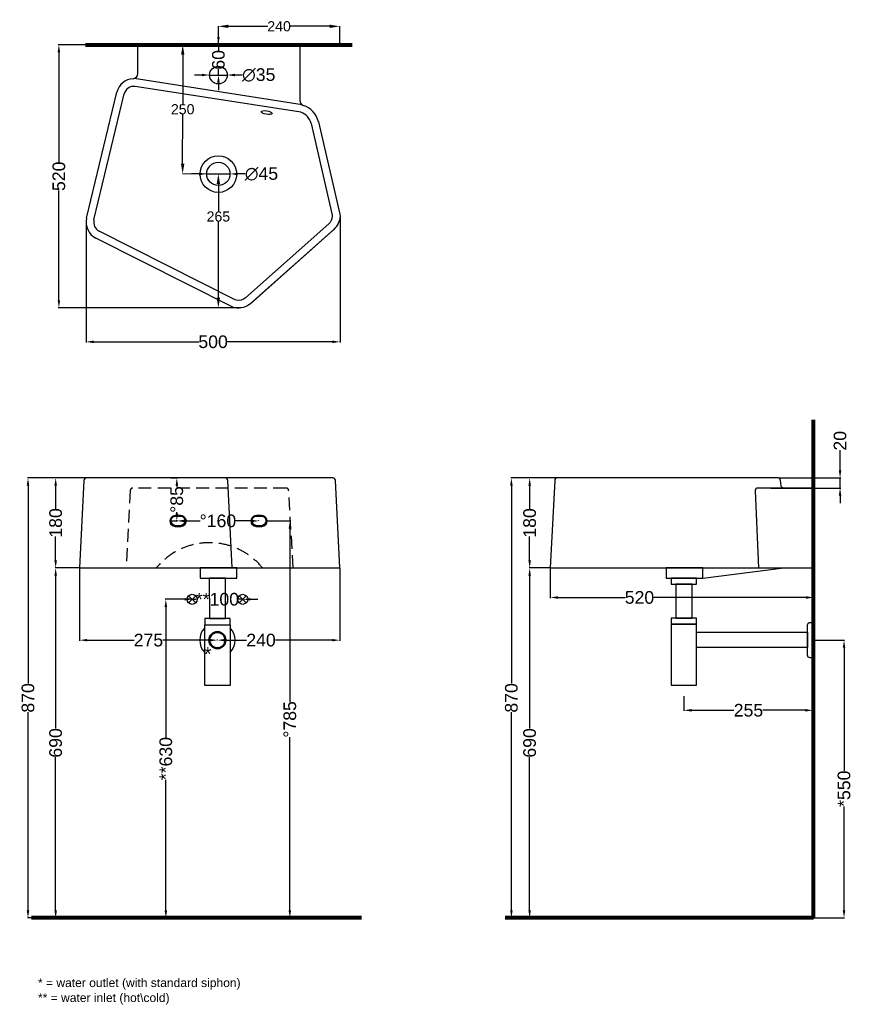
# Model space of a CAD drawing. Header units: millimetres. Extents: x -51186 to -49539, y -11049 to -9101.
import ezdxf

# ---------------------------------------------------------------- set-up
doc = ezdxf.new("R2010")
doc.units = ezdxf.units.MM
doc.header["$MEASUREMENT"] = 0
doc.linetypes.add('DASHED2', pattern=[9.525, 6.35, -3.175])
doc.linetypes.add('TRATTEGGIATAX2', pattern=[38.1, 25.4, -12.7])
doc.layers.add('Attacchi_Scarico', color=2, linetype='Continuous')
doc.layers.add('Quote', color=4, linetype='Continuous')
doc.layers.add('Make2D$Visible$Curves', color=7, linetype='Continuous', true_color=0x000000)
for name, color, linetype, lineweight in [('Sezione', 1, 'Continuous', 50), ('sezione linea', 6, 'Continuous', 80), ('tratteggiate', 5, 'DASHED2', 0)]:
    doc.layers.add(name, color=color, linetype=linetype, lineweight=lineweight)
doc.styles.get("Standard").update_dxf_attribs({"font": 'arial.ttf'})
doc.dimstyles.new('ISO-25', dxfattribs={"dimtxt": 25, "dimasz": 15, "dimexe": 1.25, "dimexo": 0.625, "dimtad": 0, "dimdec": 1, "dimrnd": 5, "dimtxsty": 'Standard', "dimcen": 2.5, "dimadec": 0, "dimazin": 0, "dimtfac": 1, "dimtdec": 1, "dimtmove": 0, "dimatfit": 3, "dimfxl": 1, "dimarcsym": 0})
doc.dimstyles.new('STANDARD_ACAD', dxfattribs={"dimtxt": 0.18, "dimasz": 0.18, "dimexe": 0.18, "dimexo": 0.0625, "dimgap": 0.09, "dimtad": 0, "dimtih": 1, "dimtoh": 1, "dimdec": 4, "dimzin": 0, "dimdsep": 46, "dimtxsty": 'Standard', "dimcen": 0.09, "dimadec": 0, "dimazin": 0, "dimtfac": 1, "dimtdec": 4, "dimtofl": 0, "dimtmove": 0, "dimatfit": 3, "dimfxl": 1, "dimtolj": 1, "dimtzin": 0, "dimarcsym": 0})

# ---------------------------------------------------------------- blocks, each defined once
blk = doc.blocks.new('*D95')
at = {"layer": 'Defpoints', "color": 0, "transparency": 16777216}
for p in [(-50863.6, -9150.9), (-50863.6, -9150.9), (-50863.8, -9406.5)]:
    blk.add_point(p, dxfattribs=at)
at = {"layer": 'Quote', "color": 0, "lineweight": -2, "transparency": 16777216}
for p, q in [((-50863.6, -9150.9), (-50863.8, -9150.9)), ((-50863.6, -9170.9), (-50863.7, -9268.4)), ((-50863.8, -9386.5), (-50863.7, -9289)), ((-50863.8, -9406.5), (-50863.9, -9406.5))]:
    blk.add_line(p, q, dxfattribs=at)
at = {"layer": 'Quote', "color": 0, "transparency": 16777216}
for points in [[(-50866.9, -9170.9), (-50860.3, -9170.9), (-50863.6, -9150.9)], [(-50867.1, -9386.5), (-50860.4, -9386.5), (-50863.8, -9406.5)]]:
    blk.add_solid(points, dxfattribs=at)
at = {"layer": 'Quote', "color": 0, "transparency": 16777216, "insert": (-50863.7, -9278.7), "char_height": 20, "attachment_point": 5}
blk.add_mtext('\\A1;250', dxfattribs=at)
blk = doc.blocks.new('*D96')
at = {"layer": 'Defpoints', "color": 0, "transparency": 16777216}
for p in [(-50793.1, -9406.5), (-50793.1, -9406.5), (-50748.3, -9671.4)]:
    blk.add_point(p, dxfattribs=at)
at = {"layer": 'Quote', "color": 0, "lineweight": -2, "transparency": 16777216}
for p, q in [((-50793.2, -9406.5), (-50793.3, -9406.5)), ((-50793.1, -9426.5), (-50793.1, -9480.5)), ((-50793.1, -9651.4), (-50793.1, -9501.1)), ((-50748.4, -9671.4), (-50793.3, -9671.4))]:
    blk.add_line(p, q, dxfattribs=at)
at = {"layer": 'Quote', "color": 0, "transparency": 16777216}
for points in [[(-50796.5, -9426.5), (-50789.8, -9426.5), (-50793.1, -9406.5)], [(-50796.5, -9651.4), (-50789.8, -9651.4), (-50793.1, -9671.4)]]:
    blk.add_solid(points, dxfattribs=at)
at = {"layer": 'Quote', "color": 0, "transparency": 16777216, "insert": (-50793.1, -9490.8), "char_height": 20, "attachment_point": 5}
blk.add_mtext('\\A1;265', dxfattribs=at)
blk = doc.blocks.new('*D97')
at = {"layer": 'Defpoints', "color": 0, "transparency": 16777216}
for p in [(-50793.1, -9114.6), (-50793.1, -9150.9), (-50553, -9150.9)]:
    blk.add_point(p, dxfattribs=at)
at = {"layer": 'Quote', "color": 0, "lineweight": -2, "transparency": 16777216}
for p, q in [((-50793.1, -9150.9), (-50793.1, -9114.4)), ((-50773.1, -9114.6), (-50695.4, -9114.6)), ((-50573, -9114.6), (-50650.8, -9114.6)), ((-50553, -9150.9), (-50553, -9114.4))]:
    blk.add_line(p, q, dxfattribs=at)
at = {"layer": 'Quote', "color": 0, "transparency": 16777216}
for points in [[(-50773.1, -9111.3), (-50773.1, -9117.9), (-50793.1, -9114.6)], [(-50573, -9111.3), (-50573, -9117.9), (-50553, -9114.6)]]:
    blk.add_solid(points, dxfattribs=at)
at = {"layer": 'Quote', "color": 0, "transparency": 16777216, "insert": (-50673.1, -9114.6), "char_height": 20, "attachment_point": 5}
blk.add_mtext('\\A1;240', dxfattribs=at)
blk = doc.blocks.new('*D150')
at = {"layer": 'Defpoints', "color": 0, "transparency": 16777216}
for p in [(-50793, -9150.9), (-50792.2, -9150.9), (-50793, -9210.9)]:
    blk.add_point(p, dxfattribs=at)
at = {"layer": 'Quote', "color": 0, "lineweight": -2, "transparency": 16777216}
for p, q in [((-50793, -9135.9), (-50793, -9120.9)), ((-50792.8, -9150.9), (-50794.3, -9150.9)), ((-50793, -9150.9), (-50793, -9162.4)), ((-50793, -9210.9), (-50793, -9199.5)), ((-50793.6, -9210.9), (-50794.3, -9210.9)), ((-50793, -9225.9), (-50793, -9240.9))]:
    blk.add_line(p, q, dxfattribs=at)
at = {"layer": 'Quote', "color": 0, "transparency": 16777216}
for points in [[(-50795.5, -9135.9), (-50790.5, -9135.9), (-50793, -9150.9)], [(-50795.5, -9225.9), (-50790.5, -9225.9), (-50793, -9210.9)]]:
    blk.add_solid(points, dxfattribs=at)
at = {"layer": 'Quote', "color": 0, "transparency": 16777216, "insert": (-50793, -9180.9), "char_height": 25, "attachment_point": 5, "rotation": 90}
blk.add_mtext('60', dxfattribs=at)
blk = doc.blocks.new('*D106')
at = {"layer": 'Attacchi_Scarico', "color": 0, "lineweight": -2, "transparency": 16777216}
for p, q in [((-50860, -10247.7), (-50875, -10247.7)), ((-50845, -10247.1), (-50845, -10246.5)), ((-50845, -10247.7), (-50837, -10247.7)), ((-50745, -10247.7), (-50753.1, -10247.7)), ((-50745, -10247.1), (-50745, -10246.5)), ((-50730, -10247.7), (-50715, -10247.7))]:
    blk.add_line(p, q, dxfattribs=at)
at = {"layer": 'Attacchi_Scarico', "color": 0, "transparency": 16777216}
for points in [[(-50860, -10245.2), (-50860, -10250.2), (-50845, -10247.7)], [(-50730, -10245.2), (-50730, -10250.2), (-50745, -10247.7)]]:
    blk.add_solid(points, dxfattribs=at)
at = {"layer": 'Defpoints', "color": 0, "transparency": 16777216}
for p in [(-50845, -10247.7), (-50845, -10247.7), (-50745, -10247.7)]:
    blk.add_point(p, dxfattribs=at)
at = {"layer": 'Attacchi_Scarico', "color": 0, "transparency": 16777216, "insert": (-50795, -10247.7), "char_height": 25, "attachment_point": 5}
blk.add_mtext('**100', dxfattribs=at)
blk = doc.blocks.new('*D107')
at = {"layer": 'Attacchi_Scarico', "color": 0, "lineweight": -2, "transparency": 16777216}
for p, q in [((-50875.3, -10092.1), (-50875.3, -10091.5)), ((-50860.3, -10092.7), (-50828.8, -10092.7)), ((-50727.8, -10092.7), (-50759.2, -10092.7)), ((-50712.8, -10092.1), (-50712.8, -10091.5))]:
    blk.add_line(p, q, dxfattribs=at)
at = {"layer": 'Attacchi_Scarico', "color": 0, "transparency": 16777216}
for points in [[(-50860.3, -10090.2), (-50860.3, -10095.2), (-50875.3, -10092.7)], [(-50727.8, -10090.2), (-50727.8, -10095.2), (-50712.8, -10092.7)]]:
    blk.add_solid(points, dxfattribs=at)
at = {"layer": 'Defpoints', "color": 0, "transparency": 16777216}
for p in [(-50875.3, -10092.7), (-50712.8, -10092.7), (-50712.8, -10092.7)]:
    blk.add_point(p, dxfattribs=at)
at = {"layer": 'Attacchi_Scarico', "color": 0, "transparency": 16777216, "insert": (-50794, -10092.7), "char_height": 25, "attachment_point": 5}
blk.add_mtext('°160', dxfattribs=at)
blk = doc.blocks.new('*D171')
at = {"layer": 'Attacchi_Scarico', "color": 0, "lineweight": -2, "transparency": 16777216}
for p, q in [((-50887.2, -10007.7), (-50874, -10007.7)), ((-50875.3, -10022.7), (-50875.3, -10025)), ((-50875.3, -10077.7), (-50875.3, -10075.5)), ((-50887.2, -10092.7), (-50874, -10092.7))]:
    blk.add_line(p, q, dxfattribs=at)
at = {"layer": 'Attacchi_Scarico', "color": 0, "transparency": 16777216}
for points in [[(-50877.8, -10022.7), (-50872.8, -10022.7), (-50875.3, -10007.7)], [(-50877.8, -10077.7), (-50872.8, -10077.7), (-50875.3, -10092.7)]]:
    blk.add_solid(points, dxfattribs=at)
at = {"layer": 'Defpoints', "color": 0, "transparency": 16777216}
for p in [(-50887.8, -10007.7), (-50875.3, -10007.7), (-50887.8, -10092.7)]:
    blk.add_point(p, dxfattribs=at)
at = {"layer": 'Attacchi_Scarico', "color": 0, "transparency": 16777216, "insert": (-50875.3, -10050.2), "char_height": 25, "attachment_point": 5, "rotation": 90}
blk.add_mtext('°85', dxfattribs=at)
blk = doc.blocks.new('*D172')
at = {"layer": 'Defpoints', "color": 0, "transparency": 16777216}
for p in [(-50810.5, -9210.9), (-50775.5, -9210.9)]:
    blk.add_point(p, dxfattribs=at)
at = {"layer": 'Quote', "color": 0, "lineweight": -2, "transparency": 16777216}
for p, q in [((-50825.5, -9210.9), (-50840.5, -9210.9)), ((-50810.5, -9210.9), (-50775.5, -9210.9)), ((-50745.5, -9210.9), (-50760.5, -9210.9))]:
    blk.add_line(p, q, dxfattribs=at)
at = {"layer": 'Quote', "color": 0, "transparency": 16777216}
for points in [[(-50825.5, -9208.4), (-50825.5, -9213.4), (-50810.5, -9210.9)], [(-50760.5, -9208.4), (-50760.5, -9213.4), (-50775.5, -9210.9)]]:
    blk.add_solid(points, dxfattribs=at)
at = {"layer": 'Quote', "color": 0, "transparency": 16777216, "insert": (-50713.3, -9210.9), "char_height": 25, "attachment_point": 5}
blk.add_mtext('∅35', dxfattribs=at)
blk = doc.blocks.new('*D173')
at = {"layer": 'Defpoints', "color": 0, "transparency": 16777216}
for p in [(-50816.1, -9406.5), (-50770.1, -9406.5)]:
    blk.add_point(p, dxfattribs=at)
at = {"layer": 'Quote', "color": 0, "lineweight": -2, "transparency": 16777216}
for p, q in [((-50831.1, -9406.5), (-50846.1, -9406.5)), ((-50816.1, -9406.5), (-50770.1, -9406.5)), ((-50740.1, -9406.5), (-50755.1, -9406.5))]:
    blk.add_line(p, q, dxfattribs=at)
at = {"layer": 'Quote', "color": 0, "transparency": 16777216}
for points in [[(-50831.1, -9404), (-50831.1, -9409), (-50816.1, -9406.5)], [(-50755.1, -9404), (-50755.1, -9409), (-50770.1, -9406.5)]]:
    blk.add_solid(points, dxfattribs=at)
at = {"layer": 'Quote', "color": 0, "transparency": 16777216, "insert": (-50707.9, -9406.5), "char_height": 25, "attachment_point": 5}
blk.add_mtext('∅45', dxfattribs=at)
blk = doc.blocks.new('*D174')
at = {"layer": 'Defpoints', "color": 0, "transparency": 16777216}
for p in [(-51114.9, -10007.7), (-51054, -10007.7), (-51067.7, -10185.7)]:
    blk.add_point(p, dxfattribs=at)
at = {"layer": 'Quote', "color": 0, "lineweight": -2, "transparency": 16777216}
for p, q in [((-51054.6, -10007.7), (-51116.1, -10007.7)), ((-51114.9, -10022.7), (-51114.9, -10069.7)), ((-51114.9, -10170.7), (-51114.9, -10123.8)), ((-51068.3, -10185.7), (-51116.1, -10185.7))]:
    blk.add_line(p, q, dxfattribs=at)
at = {"layer": 'Quote', "color": 0, "transparency": 16777216}
for points in [[(-51117.4, -10022.7), (-51112.4, -10022.7), (-51114.9, -10007.7)], [(-51117.4, -10170.7), (-51112.4, -10170.7), (-51114.9, -10185.7)]]:
    blk.add_solid(points, dxfattribs=at)
at = {"layer": 'Quote', "color": 0, "transparency": 16777216, "insert": (-51114.9, -10096.7), "char_height": 25, "attachment_point": 5, "rotation": 90}
blk.add_mtext('180', dxfattribs=at)
blk = doc.blocks.new('*D158')
at = {"layer": 'Defpoints', "color": 0, "transparency": 16777216}
for p in [(-50177.5, -10007.7), (-50122.9, -10007.7), (-50136.7, -10185.7)]:
    blk.add_point(p, dxfattribs=at)
at = {"layer": 'Quote', "color": 0, "lineweight": -2, "transparency": 16777216}
for p, q in [((-50123.5, -10007.7), (-50178.7, -10007.7)), ((-50177.5, -10022.7), (-50177.5, -10069.7)), ((-50177.5, -10170.7), (-50177.5, -10123.8)), ((-50137.3, -10185.7), (-50178.7, -10185.7))]:
    blk.add_line(p, q, dxfattribs=at)
at = {"layer": 'Quote', "color": 0, "transparency": 16777216}
for points in [[(-50180, -10022.7), (-50175, -10022.7), (-50177.5, -10007.7)], [(-50180, -10170.7), (-50175, -10170.7), (-50177.5, -10185.7)]]:
    blk.add_solid(points, dxfattribs=at)
at = {"layer": 'Quote', "color": 0, "transparency": 16777216, "insert": (-50177.5, -10096.7), "char_height": 25, "attachment_point": 5, "rotation": 90}
blk.add_mtext('180', dxfattribs=at)
blk = doc.blocks.new('*D159')
at = {"layer": 'Defpoints', "color": 0, "transparency": 16777216}
for p in [(-50122.9, -10007.7), (-50213.6, -10877.7), (-50122.9, -10877.7)]:
    blk.add_point(p, dxfattribs=at)
at = {"layer": 'Quote', "color": 0, "lineweight": -2, "transparency": 16777216}
for p, q in [((-50123.5, -10007.7), (-50214.9, -10007.7)), ((-50213.6, -10022.7), (-50213.6, -10414.5)), ((-50213.6, -10862.7), (-50213.6, -10471)), ((-50123.5, -10877.7), (-50214.9, -10877.7))]:
    blk.add_line(p, q, dxfattribs=at)
at = {"layer": 'Quote', "color": 0, "transparency": 16777216}
for points in [[(-50216.1, -10022.7), (-50211.1, -10022.7), (-50213.6, -10007.7)], [(-50216.1, -10862.7), (-50211.1, -10862.7), (-50213.6, -10877.7)]]:
    blk.add_solid(points, dxfattribs=at)
at = {"layer": 'Quote', "color": 0, "transparency": 16777216, "insert": (-50213.6, -10442.7), "char_height": 25, "attachment_point": 5, "rotation": 90}
blk.add_mtext('870', dxfattribs=at)
blk = doc.blocks.new('*D160')
at = {"layer": 'Defpoints', "color": 0, "transparency": 16777216}
for p in [(-49686.3, -10007.7), (-49701, -10027.7), (-49563.6, -10027.7)]:
    blk.add_point(p, dxfattribs=at)
at = {"layer": 'Quote', "color": 0, "lineweight": -2, "transparency": 16777216}
for p, q in [((-49563.6, -9992.7), (-49563.6, -9952.9)), ((-49685.7, -10007.7), (-49562.4, -10007.7)), ((-49563.6, -10027.7), (-49563.6, -10007.7)), ((-49700.3, -10027.7), (-49562.4, -10027.7)), ((-49563.6, -10042.7), (-49563.6, -10057.7))]:
    blk.add_line(p, q, dxfattribs=at)
at = {"layer": 'Quote', "color": 0, "transparency": 16777216}
for points in [[(-49566.1, -9992.7), (-49561.1, -9992.7), (-49563.6, -10007.7)], [(-49566.1, -10042.7), (-49561.1, -10042.7), (-49563.6, -10027.7)]]:
    blk.add_solid(points, dxfattribs=at)
at = {"layer": 'Quote', "color": 0, "transparency": 16777216, "insert": (-49563.6, -9934.2), "char_height": 25, "attachment_point": 5, "rotation": 90}
blk.add_mtext('20', dxfattribs=at)
blk = doc.blocks.new('*D99')
at = {"layer": 'Attacchi_Scarico', "color": 0, "lineweight": -2, "transparency": 16777216}
for p, q in [((-50845.7, -10247.7), (-50898.3, -10247.7)), ((-50897, -10262.7), (-50897, -10520.8)), ((-50897, -10862.7), (-50897, -10604.7)), ((-50723.2, -10877.7), (-50898.3, -10877.7))]:
    blk.add_line(p, q, dxfattribs=at)
at = {"layer": 'Attacchi_Scarico', "color": 0, "transparency": 16777216}
for points in [[(-50899.5, -10262.7), (-50894.5, -10262.7), (-50897, -10247.7)], [(-50899.5, -10862.7), (-50894.5, -10862.7), (-50897, -10877.7)]]:
    blk.add_solid(points, dxfattribs=at)
at = {"layer": 'Defpoints', "color": 0, "transparency": 16777216}
for p in [(-50845, -10247.7), (-50897, -10877.7), (-50722.5, -10877.7)]:
    blk.add_point(p, dxfattribs=at)
at = {"layer": 'Attacchi_Scarico', "color": 0, "transparency": 16777216, "insert": (-50897, -10562.7), "char_height": 25, "attachment_point": 5, "rotation": 90}
blk.add_mtext('**630', dxfattribs=at)
blk = doc.blocks.new('*D100')
at = {"layer": 'Attacchi_Scarico', "color": 0, "lineweight": -2, "transparency": 16777216}
for p, q in [((-50697.2, -10092.7), (-50650.5, -10092.7)), ((-50651.7, -10107.7), (-50651.7, -10450.3)), ((-50651.7, -10862.7), (-50651.7, -10520.2)), ((-50697.2, -10877.7), (-50650.5, -10877.7))]:
    blk.add_line(p, q, dxfattribs=at)
at = {"layer": 'Attacchi_Scarico', "color": 0, "transparency": 16777216}
for points in [[(-50654.2, -10107.7), (-50649.2, -10107.7), (-50651.7, -10092.7)], [(-50654.2, -10862.7), (-50649.2, -10862.7), (-50651.7, -10877.7)]]:
    blk.add_solid(points, dxfattribs=at)
at = {"layer": 'Defpoints', "color": 0, "transparency": 16777216}
for p in [(-50697.8, -10092.7), (-50697.8, -10877.7), (-50651.7, -10877.7)]:
    blk.add_point(p, dxfattribs=at)
at = {"layer": 'Attacchi_Scarico', "color": 0, "transparency": 16777216, "insert": (-50651.7, -10485.2), "char_height": 25, "attachment_point": 5, "rotation": 90}
blk.add_mtext('°785', dxfattribs=at)
blk = doc.blocks.new('*D101')
at = {"layer": 'Defpoints', "color": 0, "transparency": 16777216}
for p in [(-51067.7, -10185.7), (-50795.1, -10328.5), (-50795.1, -10328.5)]:
    blk.add_point(p, dxfattribs=at)
at = {"layer": 'Quote', "color": 0, "lineweight": -2, "transparency": 16777216}
for p, q in [((-51067.7, -10186.4), (-51067.7, -10329.7)), ((-51052.7, -10328.5), (-50959.9, -10328.5)), ((-50810.1, -10328.5), (-50902.8, -10328.5)), ((-50795.1, -10327.8), (-50795.1, -10327.2))]:
    blk.add_line(p, q, dxfattribs=at)
at = {"layer": 'Quote', "color": 0, "transparency": 16777216}
for points in [[(-51052.7, -10326), (-51052.7, -10331), (-51067.7, -10328.5)], [(-50810.1, -10326), (-50810.1, -10331), (-50795.1, -10328.5)]]:
    blk.add_solid(points, dxfattribs=at)
at = {"layer": 'Quote', "color": 0, "transparency": 16777216, "insert": (-50931.4, -10328.5), "char_height": 25, "attachment_point": 5}
blk.add_mtext('275', dxfattribs=at)
blk = doc.blocks.new('*D161')
at = {"layer": 'Defpoints', "color": 0, "transparency": 16777216}
for p in [(-50553, -10185.7), (-50795.1, -10328.5), (-50553, -10328.5)]:
    blk.add_point(p, dxfattribs=at)
at = {"layer": 'Quote', "color": 0, "lineweight": -2, "transparency": 16777216}
for p, q in [((-50553, -10186.4), (-50553, -10329.7)), ((-50795.1, -10327.8), (-50795.1, -10327.2)), ((-50780.1, -10328.5), (-50737.2, -10328.5)), ((-50568, -10328.5), (-50680.4, -10328.5))]:
    blk.add_line(p, q, dxfattribs=at)
at = {"layer": 'Quote', "color": 0, "transparency": 16777216}
for points in [[(-50780.1, -10326), (-50780.1, -10331), (-50795.1, -10328.5)], [(-50568, -10326), (-50568, -10331), (-50553, -10328.5)]]:
    blk.add_solid(points, dxfattribs=at)
at = {"layer": 'Quote', "color": 0, "transparency": 16777216, "insert": (-50708.8, -10328.5), "char_height": 25, "attachment_point": 5}
blk.add_mtext('240', dxfattribs=at)
blk = doc.blocks.new('*D102')
at = {"layer": 'Defpoints', "color": 0, "transparency": 16777216}
for p in [(-49872.4, -10438.5), (-49617.2, -10438.5), (-49617.2, -10467.2)]:
    blk.add_point(p, dxfattribs=at)
at = {"layer": 'Quote', "color": 0, "lineweight": -2, "transparency": 16777216}
for p, q in [((-49872.4, -10439.1), (-49872.4, -10468.5)), ((-49617.2, -10439.1), (-49617.2, -10468.5)), ((-49857.4, -10467.2), (-49773.4, -10467.2)), ((-49632.2, -10467.2), (-49716.3, -10467.2))]:
    blk.add_line(p, q, dxfattribs=at)
at = {"layer": 'Quote', "color": 0, "transparency": 16777216}
for points in [[(-49857.4, -10464.7), (-49857.4, -10469.7), (-49872.4, -10467.2)], [(-49632.2, -10464.7), (-49632.2, -10469.7), (-49617.2, -10467.2)]]:
    blk.add_solid(points, dxfattribs=at)
at = {"layer": 'Quote', "color": 0, "transparency": 16777216, "insert": (-49744.8, -10467.2), "char_height": 25, "attachment_point": 5}
blk.add_mtext('255', dxfattribs=at)
blk = doc.blocks.new('*D146')
at = {"layer": 'Defpoints', "color": 0, "transparency": 16777216}
for p in [(-50136.7, -10185.7), (-49615.9, -10185.7), (-49615.9, -10244.1)]:
    blk.add_point(p, dxfattribs=at)
at = {"layer": 'Quote', "color": 0, "lineweight": -2, "transparency": 16777216}
for p, q in [((-50136.7, -10186.4), (-50136.7, -10245.3)), ((-49615.9, -10186.4), (-49615.9, -10245.3)), ((-50121.7, -10244.1), (-49988.5, -10244.1)), ((-49630.9, -10244.1), (-49932.1, -10244.1))]:
    blk.add_line(p, q, dxfattribs=at)
at = {"layer": 'Quote', "color": 0, "transparency": 16777216}
for points in [[(-50121.7, -10241.6), (-50121.7, -10246.6), (-50136.7, -10244.1)], [(-49630.9, -10241.6), (-49630.9, -10246.6), (-49615.9, -10244.1)]]:
    blk.add_solid(points, dxfattribs=at)
at = {"layer": 'Quote', "color": 0, "transparency": 16777216, "insert": (-49960.3, -10244.1), "char_height": 25, "attachment_point": 5}
blk.add_mtext('520', dxfattribs=at)
blk = doc.blocks.new('*D55')
at = {"layer": 'Defpoints', "color": 0, "transparency": 16777216}
for p in [(-50552.5, -9490.3), (-51054.8, -9502), (-50552.5, -9738.5)]:
    blk.add_point(p, dxfattribs=at)
at = {"layer": 'Quote', "color": 0, "lineweight": -2, "transparency": 16777216}
for p, q in [((-50552.5, -9490.9), (-50552.5, -9739.7)), ((-51054.8, -9502.6), (-51054.8, -9739.7)), ((-51039.8, -9738.5), (-50831.8, -9738.5)), ((-50567.5, -9738.5), (-50775.4, -9738.5))]:
    blk.add_line(p, q, dxfattribs=at)
at = {"layer": 'Quote', "color": 0, "transparency": 16777216}
for points in [[(-51039.8, -9736), (-51039.8, -9741), (-51054.8, -9738.5)], [(-50567.5, -9736), (-50567.5, -9741), (-50552.5, -9738.5)]]:
    blk.add_solid(points, dxfattribs=at)
at = {"layer": 'Quote', "color": 0, "transparency": 16777216, "insert": (-50803.6, -9738.5), "char_height": 25, "attachment_point": 5}
blk.add_mtext('500', dxfattribs=at)
blk = doc.blocks.new('*D56')
at = {"layer": 'Defpoints', "color": 0, "transparency": 16777216}
for p in [(-51108.5, -9150.9), (-50748.3, -9150.9), (-50748.3, -9671.4)]:
    blk.add_point(p, dxfattribs=at)
at = {"layer": 'Quote', "color": 0, "lineweight": -2, "transparency": 16777216}
for p, q in [((-50748.9, -9150.9), (-51109.8, -9150.9)), ((-51108.5, -9165.9), (-51108.5, -9383)), ((-51108.5, -9656.4), (-51108.5, -9439.4)), ((-50748.9, -9671.4), (-51109.8, -9671.4))]:
    blk.add_line(p, q, dxfattribs=at)
at = {"layer": 'Quote', "color": 0, "transparency": 16777216}
for points in [[(-51111, -9165.9), (-51106, -9165.9), (-51108.5, -9150.9)], [(-51111, -9656.4), (-51106, -9656.4), (-51108.5, -9671.4)]]:
    blk.add_solid(points, dxfattribs=at)
at = {"layer": 'Quote', "color": 0, "transparency": 16777216, "insert": (-51108.5, -9411.2), "char_height": 25, "attachment_point": 5, "rotation": 90}
blk.add_mtext('520', dxfattribs=at)
blk = doc.blocks.new('*D231')
at = {"layer": 'Defpoints', "color": 0, "transparency": 16777216}
for p in [(-51067.7, -10185.7), (-51114.9, -10877.7), (-51067.7, -10877.7)]:
    blk.add_point(p, dxfattribs=at)
at = {"layer": 'Quote', "color": 0, "lineweight": -2, "transparency": 16777216}
for p, q in [((-51068.3, -10185.7), (-51116.1, -10185.7)), ((-51114.9, -10200.7), (-51114.9, -10503.5)), ((-51114.9, -10862.7), (-51114.9, -10560)), ((-51068.3, -10877.7), (-51116.1, -10877.7))]:
    blk.add_line(p, q, dxfattribs=at)
at = {"layer": 'Quote', "color": 0, "transparency": 16777216}
for points in [[(-51117.4, -10200.7), (-51112.4, -10200.7), (-51114.9, -10185.7)], [(-51117.4, -10862.7), (-51112.4, -10862.7), (-51114.9, -10877.7)]]:
    blk.add_solid(points, dxfattribs=at)
at = {"layer": 'Quote', "color": 0, "transparency": 16777216, "insert": (-51114.9, -10531.7), "char_height": 25, "attachment_point": 5, "rotation": 90}
blk.add_mtext('690', dxfattribs=at)
blk = doc.blocks.new('*D232')
at = {"layer": 'Defpoints', "color": 0, "transparency": 16777216}
for p in [(-51054, -10007.7), (-51169.6, -10877.7), (-51054, -10877.7)]:
    blk.add_point(p, dxfattribs=at)
at = {"layer": 'Quote', "color": 0, "lineweight": -2, "transparency": 16777216}
for p, q in [((-51054.6, -10007.7), (-51170.9, -10007.7)), ((-51169.6, -10022.7), (-51169.6, -10414.5)), ((-51169.6, -10862.7), (-51169.6, -10471)), ((-51054.6, -10877.7), (-51170.9, -10877.7))]:
    blk.add_line(p, q, dxfattribs=at)
at = {"layer": 'Quote', "color": 0, "transparency": 16777216}
for points in [[(-51172.1, -10022.7), (-51167.1, -10022.7), (-51169.6, -10007.7)], [(-51172.1, -10862.7), (-51167.1, -10862.7), (-51169.6, -10877.7)]]:
    blk.add_solid(points, dxfattribs=at)
at = {"layer": 'Quote', "color": 0, "transparency": 16777216, "insert": (-51169.6, -10442.7), "char_height": 25, "attachment_point": 5, "rotation": 90}
blk.add_mtext('870', dxfattribs=at)
blk = doc.blocks.new('*D233')
at = {"layer": 'Defpoints', "color": 0, "transparency": 16777216}
for p in [(-50136.7, -10185.7), (-50177.5, -10877.7), (-50136.7, -10877.7)]:
    blk.add_point(p, dxfattribs=at)
at = {"layer": 'Quote', "color": 0, "lineweight": -2, "transparency": 16777216}
for p, q in [((-50137.3, -10185.7), (-50178.7, -10185.7)), ((-50177.5, -10200.7), (-50177.5, -10503.5)), ((-50177.5, -10862.7), (-50177.5, -10560)), ((-50137.3, -10877.7), (-50178.7, -10877.7))]:
    blk.add_line(p, q, dxfattribs=at)
at = {"layer": 'Quote', "color": 0, "transparency": 16777216}
for points in [[(-50180, -10200.7), (-50175, -10200.7), (-50177.5, -10185.7)], [(-50180, -10862.7), (-50175, -10862.7), (-50177.5, -10877.7)]]:
    blk.add_solid(points, dxfattribs=at)
at = {"layer": 'Quote', "color": 0, "transparency": 16777216, "insert": (-50177.5, -10531.7), "char_height": 25, "attachment_point": 5, "rotation": 90}
blk.add_mtext('690', dxfattribs=at)
blk = doc.blocks.new('*D238')
at = {"layer": 'Attacchi_Scarico', "color": 0, "lineweight": -2, "transparency": 16777216}
for p, q in [((-49615.2, -10328.5), (-49554.6, -10328.5)), ((-49555.8, -10343.5), (-49555.8, -10587.2)), ((-49555.8, -10862.7), (-49555.8, -10657.5)), ((-49615.2, -10877.7), (-49554.6, -10877.7))]:
    blk.add_line(p, q, dxfattribs=at)
at = {"layer": 'Attacchi_Scarico', "color": 0, "transparency": 16777216}
for points in [[(-49558.3, -10343.5), (-49553.3, -10343.5), (-49555.8, -10328.5)], [(-49558.3, -10862.7), (-49553.3, -10862.7), (-49555.8, -10877.7)]]:
    blk.add_solid(points, dxfattribs=at)
at = {"layer": 'Defpoints', "color": 0, "transparency": 16777216}
for p in [(-49615.9, -10328.5), (-49615.9, -10877.7), (-49555.8, -10877.7)]:
    blk.add_point(p, dxfattribs=at)
at = {"layer": 'Attacchi_Scarico', "color": 0, "transparency": 16777216, "insert": (-49555.8, -10622.3), "char_height": 25, "attachment_point": 5, "rotation": 90}
blk.add_mtext('*550', dxfattribs=at)

msp = doc.modelspace()

# ---------------------------------------------------------------- linework, layer by layer
at = {"layer": 'Attacchi_Scarico'}
for p, q in [((-50852.12, -10254.81), (-50837.98, -10240.67)), ((-50837.98, -10254.81), (-50852.12, -10240.67)), ((-50752.12, -10254.81), (-50737.98, -10240.67)), ((-50737.98, -10254.81), (-50752.12, -10240.67))]:
    msp.add_line(p, q, dxfattribs=at)
for centre in [(-50845.05, -10247.74), (-50745.05, -10247.74)]:
    msp.add_circle(centre, 10, dxfattribs=at)
at = {"layer": 'Make2D$Visible$Curves', "color": 8, "lineweight": -3}
for p, q in [((-50952.17, -9208.33), (-50952.17, -9150.93)), ((-50632.14, -9150.93), (-50632.05, -9261.48)), ((-50627.09, -9270.11), (-50959.74, -9218.03)), ((-51053.79, -9493.81), (-50993.8, -9244.67)), ((-51039.2, -9497.31), (-50979.43, -9248.39)), ((-50629.87, -9284.67), (-50957.75, -9233.52)), ((-50609.91, -9306.45), (-50568.03, -9487.94)), ((-50595.16, -9303.67), (-50553.03, -9486.23)), ((-50759.64, -9655.7), (-51028.77, -9519.83)), ((-50564.87, -9516.47), (-50729.69, -9662.98)), ((-50764.76, -9669.92), (-51035.53, -9533.22)), ((-49834.79, -10205.74), (-49674.57, -10185.74))]:
    msp.add_line(p, q, dxfattribs=at)
for points in [[(-50553.03, -9486.23), (-50552.53, -9490.31, -0.1972461), (-50565.19, -9516.75), (-50729.82, -9663.09, -0.2390438), (-50760.47, -9671), (-50764.86, -9670.01)], [(-50568.03, -9487.94), (-50568.03, -9490.22, -0.2183882), (-50574.98, -9505.39), (-50739.65, -9651.76, -0.2382696), (-50757.12, -9656.27), (-50759.64, -9655.7)], [(-51067.72, -10185.74), (-50765.91, -10185.74), (-50774.68, -10012.49, 0.3994726), (-50779.67, -10007.74), (-51053.96, -10007.74)], [(-49675.06, -10027.74), (-49726.85, -10027.74, 0.4278293), (-49731.84, -10032.97), (-49724.77, -10185.74)]]:
    msp.add_lwpolyline(points, format="xyb", dxfattribs=at)
for points in [[(-50566.79, -10007.74), (-51053.96, -10007.74, 0.3994741), (-51058.95, -10012.49), (-51067.72, -10185.74), (-50553.03, -10185.74), (-50561.8, -10012.49, 0.3994726)], [(-49686.29, -10007.74), (-50122.89, -10007.74, 0.3994723), (-50127.89, -10012.49), (-50136.66, -10185.74), (-49615.86, -10185.74), (-49615.86, -10027.74), (-49675.06, -10027.74, -0.3804904), (-49680.03, -10023.32), (-49681.3, -10012.49, 0.3994726)], [(-49622.86, -10293.47), (-49615.86, -10293.47), (-49615.86, -10363.47), (-49622.86, -10363.47, -0.4142136), (-49627.86, -10358.47), (-49627.86, -10298.47, -0.4142136)]]:
    msp.add_lwpolyline(points, format="xyb", close=True, dxfattribs=at)
for points in [[(-50829.39, -10185.74), (-50829.39, -10205.74), (-50756.89, -10205.74), (-50756.89, -10185.74), (-50829.39, -10185.74)], [(-49907.29, -10185.74), (-49907.29, -10205.74), (-49834.79, -10205.74), (-49834.79, -10185.74), (-49907.29, -10185.74)], [(-49847.39, -10205.74), (-49897.39, -10205.74), (-49897.39, -10217.74), (-49847.39, -10217.74), (-49847.39, -10205.74)], [(-50770.05, -10285.47), (-50820.05, -10285.47), (-50820.05, -10298.47), (-50770.05, -10298.47), (-50770.05, -10285.47)], [(-50820.05, -10306.47), (-50820.05, -10298.47), (-50770.05, -10298.47), (-50770.05, -10418.47), (-50820.05, -10418.47), (-50820.05, -10306.47)], [(-49847.39, -10284.74), (-49897.39, -10284.74), (-49897.39, -10296.74), (-49847.39, -10296.74), (-49847.39, -10284.74)]]:
    msp.add_lwpolyline(points, dxfattribs=at)
for points in [[(-50779.05, -10205.74), (-50811.05, -10205.74), (-50810.98, -10285.47), (-50779.13, -10285.47)], [(-49856.39, -10217.74), (-49888.39, -10217.74), (-49888.39, -10284.74), (-49856.39, -10284.74)], [(-49847.39, -10296.74), (-49897.39, -10296.74), (-49897.39, -10417.74), (-49847.39, -10417.74)], [(-49847.39, -10312.49), (-49627.86, -10312.49), (-49627.86, -10342.99), (-49847.39, -10342.99)]]:
    msp.add_lwpolyline(points, close=True, dxfattribs=at)
for centre, radius in [((-50793, -9210.93), 17.5), ((-50793.14, -9406.83), 36.25), ((-50793.14, -9406.47), 23)]:
    msp.add_circle(centre, radius, dxfattribs=at)
for centre, radius, start, end in [((-50962.17, -9208.33), 10, 271.99292, 0), ((-50960.64, -9252.34), 34.04, 91.99292, 166.97019), ((-50960.64, -9252.34), 19.04, 81.2016, 166.97019), ((-50622.05, -9261.47), 10, 180.04676, 252.0461), ((-50639.14, -9313.2), 30, 12.99516, 71.99432), ((-50639.01, -9313.79), 45, 12.99516, 72.0461), ((-51019.75, -9501.98), 35, 166.49772, 243.21273), ((-51019.75, -9501.98), 20, 166.49772, 243.21273), ((-50795.05, -10328.47), 35, 135.58469, 224.41531), ((-50795.05, -10328.47), 35, 315.58469, 44.41531)]:
    msp.add_arc(centre, radius, start, end, dxfattribs=at)
msp.add_ellipse((-50697.77, -9285.13), major_axis=(-10.82, 1.69), ratio=0.3121631, dxfattribs=at)
at = {"layer": 'Quote'}
msp.add_line((-50793.14, -9406.83), (-50863.77, -9406.47), dxfattribs=at)
at = {"layer": 'Sezione'}
for p, q in [((-50952.17, -9150.93), (-50632.14, -9150.93)), ((-50877.78, -10082.74), (-50867.78, -10082.74)), ((-50707.78, -10082.74), (-50717.78, -10082.74)), ((-50877.78, -10102.74), (-50867.78, -10102.74)), ((-50707.78, -10102.74), (-50717.78, -10102.74))]:
    msp.add_line(p, q, dxfattribs=at)
msp.add_circle((-50795.05, -10328.47), 16, dxfattribs=at)
for centre, start, end in [((-50877.78, -10092.74), 90, 270), ((-50867.78, -10092.74), 270, 90), ((-50717.78, -10092.74), 90, 270), ((-50707.78, -10092.74), 270, 90)]:
    msp.add_arc(centre, 10, start, end, dxfattribs=at)
at = {"layer": 'sezione linea'}
for p, q in [((-51056.08, -9150.93), (-50528.23, -9150.93)), ((-49615.86, -10877.74), (-49615.86, -9892.77)), ((-50510, -10877.74), (-51162.86, -10877.74))]:
    msp.add_line(p, q, dxfattribs=at)
msp.add_lwpolyline([(-49615.86, -10877.74), (-50225.72, -10877.74)], dxfattribs=at)
at = {"layer": 'tratteggiate', "linetype": 'TRATTEGGIATAX2', "lineweight": -3}
for points in [[(-50975.81, -10185.74), (-50644.94, -10185.74), (-50654.15, -10032.49, 0.3994726), (-50659.14, -10027.74), (-50962.48, -10027.74)], [(-50962.48, -10027.74), (-50962.48, -10027.74, 0.3994741), (-50967.47, -10032.49), (-50975.23, -10185.74), (-50975.23, -10185.74)]]:
    msp.add_lwpolyline(points, format="xyb", dxfattribs=at)
msp.add_arc((-50810.81, -10270.99), 135.25, 39.07294, 140.92706, dxfattribs=at)

# ---------------------------------------------------------------- texts
at = {"layer": 'Attacchi_Scarico'}
for s, height, p in [('*', 27.3, (-50821.45, -10369.56)), ('* = water outlet (with standard siphon) ', 17.0654, (-51149.95, -11014.48)), ('** = water inlet (hot\\cold)', 17.0654, (-51149.95, -11044.03))]:
    msp.add_text(s, height=height, dxfattribs=at).set_placement(p)

# ---------------------------------------------------------------- dimensions: what is measured, and where the dimension line sits
for base, p1, p2, angle, text, picture, middle in [((-50875.28, -10007.74), (-50887.78, -10092.74), (-50887.78, -10007.74), 90, '°85', '*D171', (-50875.28, -10050.24)), ((-50651.75, -10877.74), (-50697.78, -10092.74), (-50697.78, -10877.74), 90, '°<>', '*D100', (-50651.75, -10485.24)), ((-50845.05, -10247.74), (-50745.05, -10247.74), (-50845.05, -10247.74), 180, '**<>', '*D106', (-50795.05, -10247.74)), ((-50897.01, -10877.74), (-50845.05, -10247.74), (-50722.55, -10877.74), 90, '**<>', '*D99', (-50897.01, -10562.74))]:
    dim = msp.add_linear_dim(base=base, p1=p1, p2=p2, angle=angle, text=text, dimstyle='ISO-25', dxfattribs=at)
    dim.commit()
    dim.dimension.update_dxf_attribs({"geometry": picture, "text_midpoint": middle})
dim = msp.add_linear_dim(base=(-50712.78, -10092.74), p1=(-50875.28, -10092.74), p2=(-50712.78, -10092.74), text='°<>', dimstyle='ISO-25', dxfattribs=at)
dim.commit()
dim.dimension.update_dxf_attribs({"geometry": '*D107', "text_midpoint": (-50794.03, -10092.74)})
dim = msp.add_linear_dim(base=(-49555.8, -10877.74), p1=(-49615.86, -10328.47), p2=(-49615.86, -10877.74), angle=90, text='*<>', dimstyle='ISO-25', dxfattribs=at)
dim.commit()
dim.dimension.update_dxf_attribs({"geometry": '*D238', "text_midpoint": (-49555.8, -10622.33), "dimtype": 160})
at = {"layer": 'Quote'}
dim = msp.add_linear_dim(base=(-50793.14, -9114.61), p1=(-50553.03, -9150.93), p2=(-50793.14, -9150.93), dimstyle='STANDARD_ACAD', override={"dimtxt": 20, "dimasz": 20, "dimdec": 0, "dimtdec": 0, "dimtmove": 2}, dxfattribs=at)
dim.commit()
dim.dimension.update_dxf_attribs({"geometry": '*D97', "text_midpoint": (-50673.08, -9114.61)})
for base, p1, p2, picture, middle in [((-50793, -9150.93), (-50793, -9210.93), (-50792.16, -9150.93), '*D150', (-50793, -9180.93)), ((-51108.52, -9150.93), (-50748.32, -9671.44), (-50748.32, -9150.93), '*D56', (-51108.52, -9411.19)), ((-51169.64, -10877.74), (-51053.96, -10007.74), (-51053.96, -10877.74), '*D232', (-51169.64, -10442.74)), ((-51114.86, -10007.74), (-51067.72, -10185.74), (-51053.96, -10007.74), '*D174', (-51114.86, -10096.74)), ((-50213.65, -10877.74), (-50122.89, -10007.74), (-50122.89, -10877.74), '*D159', (-50213.65, -10442.74)), ((-50177.47, -10007.74), (-50136.66, -10185.74), (-50122.89, -10007.74), '*D158', (-50177.47, -10096.74)), ((-51114.9, -10877.74), (-51067.72, -10185.74), (-51067.72, -10877.74), '*D231', (-51114.9, -10531.74)), ((-50177.47, -10877.74), (-50136.66, -10185.74), (-50136.66, -10877.74), '*D233', (-50177.47, -10531.74))]:
    dim = msp.add_linear_dim(base=base, p1=p1, p2=p2, angle=90, dimstyle='ISO-25', dxfattribs=at)
    dim.commit()
    dim.dimension.update_dxf_attribs({"geometry": picture, "text_midpoint": middle})
dim = msp.add_aligned_dim(p1=(-50863.77, -9406.47), p2=(-50863.59, -9150.93), distance=0, text='250', dimstyle='STANDARD_ACAD', override={"dimtxt": 20, "dimasz": 20, "dimdec": 0, "dimtdec": 0, "dimtmove": 2}, dxfattribs=at)
dim.commit()
dim.dimension.update_dxf_attribs({"geometry": '*D95', "text_midpoint": (-50863.68, -9278.7)})
for p1, p2, picture, middle in [((-50810.5, -9210.93), (-50775.5, -9210.93), '*D172', (-50713.28, -9210.93)), ((-50816.14, -9406.47), (-50770.14, -9406.47), '*D173', (-50707.92, -9406.47))]:
    dim = msp.add_diameter_dim_2p(p1=p1, p2=p2, dimstyle='ISO-25', dxfattribs=at)
    dim.commit()
    dim.dimension.update_dxf_attribs({"geometry": picture, "text_midpoint": middle})
dim = msp.add_linear_dim(base=(-50793.14, -9406.47), p1=(-50748.32, -9671.44), p2=(-50793.14, -9406.47), angle=90, dimstyle='STANDARD_ACAD', override={"dimtxt": 20, "dimasz": 20, "dimdec": 0, "dimtdec": 0, "dimtmove": 2}, dxfattribs=at)
dim.commit()
dim.dimension.update_dxf_attribs({"geometry": '*D96', "text_midpoint": (-50793.14, -9490.79), "dimtype": 160})
for base, p1, p2, picture, middle in [((-50552.53, -9738.5), (-51054.75, -9501.98), (-50552.53, -9490.31), '*D55', (-50803.64, -9738.5)), ((-50795.05, -10328.47), (-51067.72, -10185.74), (-50795.05, -10328.47), '*D101', (-50931.39, -10328.47)), ((-49617.22, -10467.21), (-49872.39, -10438.47), (-49617.22, -10438.47), '*D102', (-49744.81, -10467.21))]:
    dim = msp.add_linear_dim(base=base, p1=p1, p2=p2, dimstyle='ISO-25', dxfattribs=at)
    dim.commit()
    dim.dimension.update_dxf_attribs({"geometry": picture, "text_midpoint": middle})
dim = msp.add_linear_dim(base=(-49563.63, -10027.74), p1=(-49686.29, -10007.74), p2=(-49700.96, -10027.74), angle=90, dimstyle='ISO-25', dxfattribs=at)
dim.commit()
dim.dimension.update_dxf_attribs({"geometry": '*D160', "text_midpoint": (-49563.63, -9934.24), "dimtype": 160})
for base, p1, p2, picture, middle in [((-50553.03, -10328.47), (-50795.05, -10328.47), (-50553.03, -10185.74), '*D161', (-50708.83, -10328.47)), ((-49615.86, -10244.07), (-50136.66, -10185.74), (-49615.86, -10185.74), '*D146', (-49960.3, -10244.07))]:
    dim = msp.add_linear_dim(base=base, p1=p1, p2=p2, dimstyle='ISO-25', dxfattribs=at)
    dim.commit()
    dim.dimension.update_dxf_attribs({"geometry": picture, "text_midpoint": middle, "dimtype": 160})

doc.saveas('drawing.dxf')
